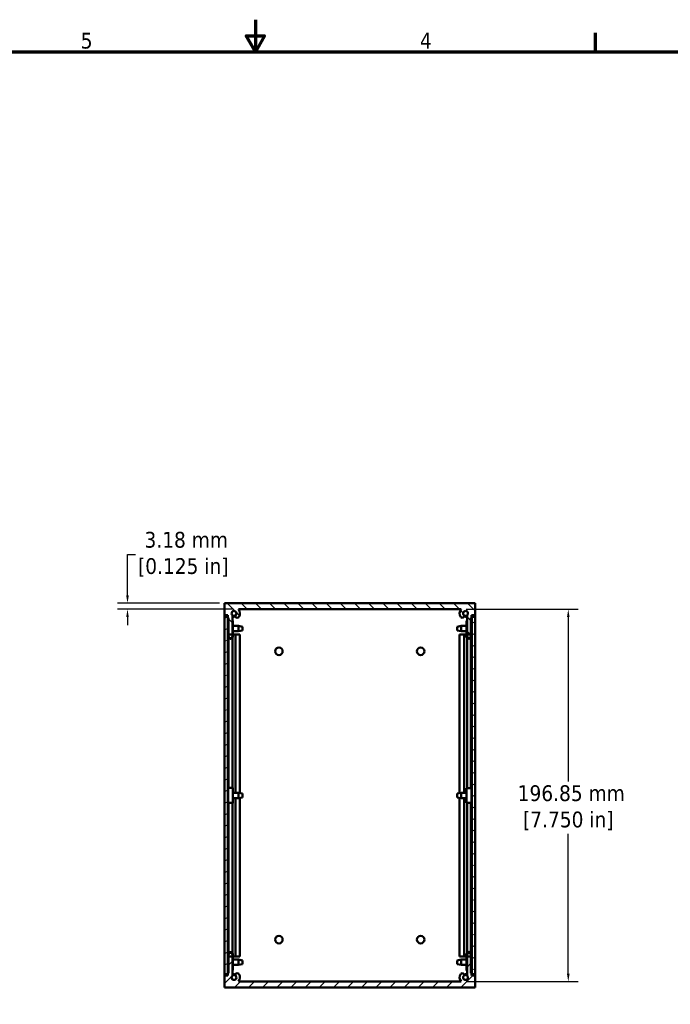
# Model space of a CAD drawing. Header units: millimetres. Extents: x 4 to 1435, y 25 to 906.
# Tile 9 of 14: x 595 to 939, y 385 to 906. Entities that reach past the tile are written whole.
import ezdxf

# ---------------------------------------------------------------- set-up
doc = ezdxf.new("R2010")
doc.units = ezdxf.units.MM
doc.header["$LTSCALE"] = 1.666667
for name, color, linetype, lineweight in [('Border (ANSI)', 7, 'Continuous', 70), ('Dimension (ANSI)', 7, 'Continuous', 25), ('Hatch (ANSI)', 7, 'Continuous', 18), ('Visible (ANSI)', 7, 'Continuous', 50)]:
    doc.layers.add(name, color=color, linetype=linetype, lineweight=lineweight)
doc.styles.add('Note Text (ANSI)', font='tahoma.ttf')
doc.dimstyles.new('Default - mm (ANSI)', dxfattribs={"dimscale": 1.666667, "dimtxt": 5, "dimasz": 2.5, "dimexe": 3.175, "dimexo": 1.6002, "dimgap": 0.8, "dimtad": 0, "dimtih": 1, "dimtoh": 1, "dimrnd": 1e-08, "dimzin": 0, "dimdsep": 46, "dimtxsty": 'Note Text (ANSI)', "dimcen": 0.09, "dimdle": 10, "dimclrd": 256, "dimclre": 256, "dimclrt": 256, "dimadec": 1, "dimazin": 0, "dimtfac": 0.6096, "dimtofl": 0, "dimtmove": 0, "dimatfit": 3, "dimldrblk": 'Filled-1', "dimfxl": 1, "dimtolj": 1, "dimtzin": 0, "dimlwd": -1, "dimlwe": -1, "dimarcsym": 0})

# ---------------------------------------------------------------- blocks, each defined once
blk = doc.blocks.new('Borders Default Border')
at = {"layer": 'Border (ANSI)'}
blk.add_line((539.75, 533.4), (539.75, 539.42), dxfattribs=at)
at = {"layer": 'Border (ANSI)', "flags": 128}
for points in [[(431.8, 543.56), (431.8, 533.4), (428.87, 538.48), (434.73, 538.48), (431.8, 533.4)], [(12.7, 25.4), (12.7, 533.4), (850.9, 533.4), (850.9, 25.4), (12.7, 25.4)]]:
    blk.add_lwpolyline(points, dxfattribs=at)
at = {"layer": 'Border (ANSI)', "char_height": 5, "attachment_point": 7, "style": 'Note Text (ANSI)'}
for s, insert in [('5', (376.36, 534.31)), ('4', (484.03, 534.42))]:
    blk.add_mtext(s, dxfattribs=dict(at, insert=insert))
blk = doc.blocks.new('*D8')
at = {"layer": 'Defpoints', "color": 0, "transparency": 16777216}
for p in [(828.53, 594.26), (828.53, 397.41), (885.19, 397.41)]:
    blk.add_point(p, dxfattribs=at)
at = {"layer": 'Dimension (ANSI)', "transparency": 16777216}
for p, q in [((831.2, 594.26), (890.49, 594.26)), ((885.19, 590.09), (885.19, 503.17)), ((885.19, 401.58), (885.19, 475.52)), ((831.2, 397.41), (890.49, 397.41))]:
    blk.add_line(p, q, dxfattribs=at)
for points in [[(884.5, 590.09), (885.89, 590.09), (885.19, 594.26)], [(884.5, 401.58), (885.89, 401.58), (885.19, 397.41)]]:
    blk.add_solid(points, dxfattribs=at)
at = {"layer": 'Dimension (ANSI)', "transparency": 16777216, "insert": (885.19, 489.34), "char_height": 8.3333, "attachment_point": 5, "style": 'Note Text (ANSI)'}
blk.add_mtext('\\A1; 196.85 mm\\P[7.750 in]', dxfattribs=at)
blk = doc.blocks.new('Filled-1')
at = {"color": 0}
for p, q in [((0, 0), (-1, 0.33)), ((-1, 0.33), (-1, -0.33)), ((-1, 0), (0, 0)), ((-1, -0.33), (0, 0))]:
    blk.add_line(p, q, dxfattribs=at)
at = {"color": 0, "flags": 128}
blk.add_lwpolyline([(-1, -0.33), (0, 0), (-1, 0.33), (-1, -0.33)], dxfattribs=at)
at = {"color": 0}
blk.add_solid([(-1, -0.33), (0, 0), (-1, 0.33), (-1, -0.33)], dxfattribs=at)
blk = doc.blocks.new('*D14')
at = {"layer": 'Defpoints', "color": 0, "transparency": 16777216}
for p in [(652.01, 594.26), (703.31, 597.43), (710.68, 594.26)]:
    blk.add_point(p, dxfattribs=at)
at = {"layer": 'Dimension (ANSI)', "transparency": 16777216}
for p, q in [((652.01, 601.6), (652.01, 623.3)), ((652.01, 623.3), (656.18, 623.3)), ((700.64, 597.43), (646.72, 597.43)), ((708.01, 594.26), (646.72, 594.26)), ((652.01, 590.09), (652.01, 585.93))]:
    blk.add_line(p, q, dxfattribs=at)
for points in [[(651.32, 601.6), (652.71, 601.6), (652.01, 597.43)], [(651.32, 590.09), (652.71, 590.09), (652.01, 594.26)]]:
    blk.add_solid(points, dxfattribs=at)
at = {"layer": 'Dimension (ANSI)', "transparency": 16777216, "insert": (681.52, 623.3), "char_height": 8.3333, "attachment_point": 5, "style": 'Note Text (ANSI)'}
blk.add_mtext('\\A1; 3.18 mm\\P[0.125 in]', dxfattribs=at)

msp = doc.modelspace()

# ---------------------------------------------------------------- hatches: boundary and pattern name
at = {"layer": 'Hatch (ANSI)'}
h = msp.add_hatch(dxfattribs=at)
h.set_pattern_fill('ANSI31', color=256, scale=42.333333, angle=90, style=0)
h.set_pattern_definition([(135, (0, 0), (-3.741773, -3.741773), [])])
edge = h.paths.add_edge_path()
edge.add_line((833.688, 589.813), (834.069, 589.813))
edge.add_line((834.069, 589.813), (834.069, 591.083))
edge.add_line((834.069, 591.083), (835.898, 591.083))
edge.add_line((835.898, 591.083), (835.898, 597.433))
edge.add_line((835.898, 597.433), (703.31, 597.433))
edge.add_line((703.31, 597.433), (703.31, 591.083))
edge.add_line((703.31, 591.083), (705.139, 591.083))
edge.add_line((705.139, 591.083), (705.139, 589.813))
edge.add_line((705.139, 589.813), (705.52, 589.813))
edge.add_line((705.52, 589.813), (705.52, 580.923))
edge.add_line((705.52, 580.923), (707.552, 580.923))
edge.add_line((707.552, 580.923), (707.552, 591.113))
edge.add_ellipse((708.352, 592.099), major_axis=(-0.8, -0.986), ratio=1, start_angle=91.65122, end_angle=360, ccw=False)
edge.add_ellipse((710.118, 590.749), major_axis=(-0.757, 0.579), ratio=1, start_angle=0, end_angle=180.00443)
edge.add_ellipse((708.352, 592.099), major_axis=(2.522, -1.928), ratio=1, start_angle=0, end_angle=80.25039)
edge.add_line((710.68, 594.258), (828.528, 594.258))
edge.add_ellipse((830.855, 592.099), major_axis=(-2.327, 2.16), ratio=1, start_angle=0, end_angle=80.27895)
edge.add_ellipse((829.09, 590.748), major_axis=(-0.757, -0.579), ratio=1, start_angle=0, end_angle=52.5849)
edge.add_ellipse((829.09, 590.749), major_axis=(0, -0.953), ratio=1, start_angle=0, end_angle=127.40593)
edge.add_ellipse((830.856, 592.099), major_axis=(-1.009, -0.771), ratio=1, start_angle=91.64419, end_angle=360, ccw=False)
edge.add_line((831.656, 591.113), (831.656, 580.923))
edge.add_line((831.656, 580.923), (833.688, 580.923))
edge.add_line((833.688, 580.923), (833.688, 589.813))
h = msp.add_hatch(dxfattribs=at)
h.set_pattern_fill('ANSI31', color=256, scale=42.333333, angle=165, style=0)
h.set_pattern_definition([(210, (0, 0), (2.645833, -4.582718), [])])
h.paths.add_polyline_path([(705.11, 590.333), (703.31, 590.333), (703.31, 401.333), (705.11, 401.333)])
h = msp.add_hatch(dxfattribs=at)
h.set_pattern_fill('ANSI31', color=256, scale=42.333333, angle=105, style=0)
h.set_pattern_definition([(150, (0, 0), (-2.645833, -4.582718), [])])
h.paths.add_polyline_path([(834.098, 401.333), (835.898, 401.333), (835.898, 590.333), (834.098, 590.333)])
h = msp.add_hatch(dxfattribs=at)
h.set_pattern_fill('ANSI31', color=256, scale=42.333333, angle=180, style=0)
h.set_pattern_definition([(225, (0, 0), (3.741773, -3.741773), [])])
edge = h.paths.add_edge_path()
edge.add_line((834.069, 401.853), (833.688, 401.853))
edge.add_line((833.688, 401.853), (833.688, 410.743))
edge.add_line((833.688, 410.743), (831.656, 410.743))
edge.add_line((831.656, 410.743), (831.656, 400.554))
edge.add_ellipse((830.856, 399.567), major_axis=(0.8, 0.986), ratio=1, start_angle=91.64419, end_angle=360, ccw=False)
edge.add_ellipse((829.09, 400.918), major_axis=(0.757, -0.579), ratio=1, start_angle=0, end_angle=127.40593)
edge.add_ellipse((829.09, 400.919), major_axis=(0, 0.952), ratio=1, start_angle=0, end_angle=52.5849)
edge.add_ellipse((830.855, 399.568), major_axis=(-2.522, 1.929), ratio=1, start_angle=0, end_angle=80.27895)
edge.add_line((828.528, 397.408), (710.68, 397.408))
edge.add_ellipse((708.352, 399.568), major_axis=(2.328, -2.159), ratio=1, start_angle=0, end_angle=80.25039)
edge.add_ellipse((710.118, 400.917), major_axis=(0.757, 0.579), ratio=1, start_angle=0, end_angle=180.00443)
edge.add_ellipse((708.352, 399.567), major_axis=(1.009, 0.772), ratio=1, start_angle=91.65122, end_angle=360, ccw=False)
edge.add_line((707.552, 400.554), (707.552, 410.743))
edge.add_line((707.552, 410.743), (705.52, 410.743))
edge.add_line((705.52, 410.743), (705.52, 401.853))
edge.add_line((705.52, 401.853), (705.139, 401.853))
edge.add_line((705.139, 401.853), (705.139, 400.583))
edge.add_line((705.139, 400.583), (703.31, 400.583))
edge.add_line((703.31, 400.583), (703.31, 394.233))
edge.add_line((703.31, 394.233), (835.898, 394.233))
edge.add_line((835.898, 394.233), (835.898, 400.583))
edge.add_line((835.898, 400.583), (834.069, 400.583))
edge.add_line((834.069, 400.583), (834.069, 401.853))

# ---------------------------------------------------------------- linework, layer by layer
at = {"layer": 'Visible (ANSI)'}
for p, q in [((835.898, 597.433), (703.31, 597.433)), ((703.31, 597.433), (703.31, 591.083)), ((710.68, 594.258), (828.528, 594.258)), ((835.898, 591.083), (835.898, 597.433)), ((703.31, 590.333), (703.31, 591.083)), ((703.31, 591.083), (705.139, 591.083)), ((705.11, 590.333), (703.31, 590.333)), ((703.31, 590.333), (703.31, 401.333)), ((705.11, 401.333), (705.11, 590.333)), ((705.139, 591.083), (705.139, 589.813)), ((705.139, 589.813), (705.52, 589.813)), ((705.264, 580.043), (705.264, 588.191)), ((705.264, 588.191), (705.52, 588.191)), ((705.52, 589.813), (705.52, 580.923)), ((707.552, 580.923), (707.552, 591.113)), ((707.552, 588.191), (707.776, 588.191)), ((707.776, 588.191), (707.776, 580.043)), ((831.656, 591.113), (831.656, 580.923)), ((833.688, 589.813), (834.069, 589.813)), ((833.688, 580.923), (833.688, 589.813)), ((834.069, 589.813), (834.069, 591.083)), ((834.069, 591.083), (835.898, 591.083)), ((835.898, 590.333), (834.098, 590.333)), ((834.098, 590.333), (834.098, 401.333)), ((835.898, 591.083), (835.898, 590.333)), ((835.898, 401.333), (835.898, 590.333)), ((705.11, 585.456), (705.264, 585.456)), ((707.776, 585.456), (710.727, 585.456)), ((710.727, 582.611), (710.727, 585.456)), ((712.835, 585.037), (710.727, 585.456)), ((712.835, 583.03), (710.727, 582.611)), ((712.835, 585.037), (712.835, 583.03)), ((826.373, 585.037), (828.481, 585.456)), ((826.373, 583.03), (826.373, 585.037)), ((826.373, 583.03), (828.481, 582.611)), ((828.481, 585.456), (828.481, 582.611)), ((831.432, 585.456), (828.481, 585.456)), ((831.432, 588.147), (831.656, 588.147)), ((831.432, 579.998), (831.432, 588.147)), ((833.688, 588.147), (833.944, 588.147)), ((833.944, 588.147), (833.944, 579.998)), ((834.098, 585.456), (833.944, 585.456)), ((705.11, 582.611), (705.264, 582.611)), ((705.139, 580.933), (705.11, 580.933)), ((705.264, 580.933), (705.139, 580.933)), ((705.139, 580.933), (705.139, 497.256)), ((705.264, 579.876), (705.264, 580.043)), ((705.52, 580.923), (707.552, 580.923)), ((705.52, 580.923), (705.52, 580.043)), ((705.52, 579.116), (705.52, 499.844)), ((707.52, 580.043), (707.52, 580.923)), ((707.552, 579.16), (707.552, 499.843)), ((707.776, 582.611), (710.727, 582.611)), ((709.165, 580.933), (707.776, 580.933)), ((707.776, 579.876), (707.776, 580.043)), ((709.165, 580.933), (710.874, 580.933)), ((709.165, 580.933), (709.165, 497.256)), ((710.874, 580.933), (711.527, 580.933)), ((711.527, 580.933), (711.527, 497.097)), ((827.68, 580.933), (828.334, 580.933)), ((827.68, 580.933), (827.68, 497.097)), ((828.334, 580.933), (829.09, 580.933)), ((831.432, 582.611), (828.481, 582.611)), ((829.09, 580.933), (830.043, 580.933)), ((831.432, 580.933), (830.043, 580.933)), ((830.043, 580.933), (830.043, 497.256)), ((831.432, 579.998), (831.432, 579.919)), ((831.656, 580.923), (833.688, 580.923)), ((831.656, 579.203), (831.656, 499.758)), ((831.688, 580.923), (831.688, 579.998)), ((833.688, 579.998), (833.688, 580.923)), ((833.688, 579.159), (833.688, 499.758)), ((834.098, 582.611), (833.944, 582.611)), ((834.069, 580.933), (833.944, 580.933)), ((833.944, 579.998), (833.944, 579.919)), ((834.098, 580.933), (834.069, 580.933)), ((834.069, 580.933), (834.069, 497.256)), ((705.264, 491.982), (705.264, 499.83)), ((707.776, 491.982), (707.776, 499.83)), ((831.432, 499.758), (831.432, 491.908)), ((831.432, 499.758), (833.944, 499.758)), ((833.944, 499.758), (833.944, 491.908)), ((705.11, 497.256), (705.264, 497.256)), ((707.776, 497.256), (710.727, 497.256)), ((710.727, 494.411), (710.727, 497.256)), ((712.835, 496.837), (710.727, 497.256)), ((712.835, 494.83), (710.727, 494.411)), ((711.527, 494.57), (711.527, 410.733)), ((712.835, 496.837), (712.835, 494.83)), ((826.373, 496.837), (828.481, 497.256)), ((826.373, 494.83), (826.373, 496.837)), ((826.373, 494.83), (828.481, 494.411)), ((827.68, 494.57), (827.68, 410.733)), ((828.481, 497.256), (828.481, 494.411)), ((831.432, 497.256), (828.481, 497.256)), ((834.098, 497.256), (833.944, 497.256)), ((705.11, 494.411), (705.264, 494.411)), ((705.139, 494.411), (705.139, 410.733)), ((705.264, 491.836), (705.264, 491.982)), ((705.52, 491.836), (705.264, 491.836)), ((705.52, 491.982), (705.52, 491.963)), ((705.52, 491.963), (705.52, 412.522)), ((707.52, 491.963), (707.52, 491.982)), ((707.552, 491.963), (707.552, 412.478)), ((707.776, 491.836), (707.552, 491.836)), ((707.776, 494.411), (710.727, 494.411)), ((707.776, 491.982), (707.776, 491.836)), ((709.165, 494.411), (709.165, 410.733)), ((831.432, 494.411), (828.481, 494.411)), ((830.043, 494.411), (830.043, 410.733)), ((833.944, 491.908), (831.432, 491.908)), ((831.656, 491.908), (831.656, 412.594)), ((833.688, 491.908), (833.688, 412.638)), ((834.098, 494.411), (833.944, 494.411)), ((834.069, 494.411), (834.069, 410.733)), ((705.264, 403.613), (705.264, 411.762)), ((705.52, 411.762), (705.52, 410.743)), ((707.52, 410.743), (707.52, 411.762)), ((707.776, 411.762), (707.776, 403.613)), ((831.432, 403.736), (831.432, 411.878)), ((831.688, 411.878), (831.688, 410.743)), ((833.688, 410.743), (833.688, 411.878)), ((833.944, 411.878), (833.944, 403.736)), ((705.11, 410.733), (705.139, 410.733)), ((705.11, 409.056), (705.264, 409.056)), ((705.11, 406.211), (705.264, 406.211)), ((705.139, 410.733), (705.264, 410.733)), ((707.552, 410.743), (705.52, 410.743)), ((705.52, 410.743), (705.52, 401.853)), ((707.552, 400.554), (707.552, 410.743)), ((707.776, 410.733), (709.165, 410.733)), ((707.776, 409.056), (710.727, 409.056)), ((707.776, 406.211), (710.727, 406.211)), ((710.874, 410.733), (709.165, 410.733)), ((710.727, 406.211), (710.727, 409.056)), ((712.835, 408.637), (710.727, 409.056)), ((712.835, 406.63), (710.727, 406.211)), ((711.527, 410.733), (710.874, 410.733)), ((712.835, 408.637), (712.835, 406.63)), ((826.373, 408.637), (828.481, 409.056)), ((826.373, 406.63), (826.373, 408.637)), ((826.373, 406.63), (828.481, 406.211)), ((828.334, 410.733), (827.68, 410.733)), ((829.09, 410.733), (828.334, 410.733)), ((828.481, 409.056), (828.481, 406.211)), ((831.432, 409.056), (828.481, 409.056)), ((831.432, 406.211), (828.481, 406.211)), ((830.043, 410.733), (829.09, 410.733)), ((830.043, 410.733), (831.432, 410.733)), ((833.688, 410.743), (831.656, 410.743)), ((831.656, 410.743), (831.656, 400.554)), ((833.688, 401.853), (833.688, 410.743)), ((833.944, 410.733), (834.069, 410.733)), ((834.098, 409.056), (833.944, 409.056)), ((834.098, 406.211), (833.944, 406.211)), ((834.069, 410.733), (834.098, 410.733)), ((703.31, 400.583), (703.31, 401.333)), ((703.31, 401.333), (705.11, 401.333)), ((705.52, 401.853), (705.139, 401.853)), ((705.139, 401.853), (705.139, 400.583)), ((705.264, 403.613), (705.264, 403.505)), ((705.52, 403.613), (705.264, 403.613)), ((705.264, 403.505), (705.52, 403.505)), ((707.776, 403.613), (707.552, 403.613)), ((707.552, 403.505), (707.776, 403.505)), ((707.776, 403.613), (707.776, 403.505)), ((831.656, 403.736), (831.432, 403.736)), ((831.432, 403.388), (831.432, 403.736)), ((831.432, 403.388), (831.656, 403.388)), ((833.944, 403.736), (833.688, 403.736)), ((833.688, 403.388), (833.944, 403.388)), ((834.069, 401.853), (833.688, 401.853)), ((833.944, 403.388), (833.944, 403.736)), ((834.069, 400.583), (834.069, 401.853)), ((834.098, 401.333), (835.898, 401.333)), ((835.898, 401.333), (835.898, 400.583)), ((705.139, 400.583), (703.31, 400.583)), ((703.31, 400.583), (703.31, 394.233)), ((828.528, 397.408), (710.68, 397.408)), ((835.898, 400.583), (834.069, 400.583)), ((835.898, 394.233), (835.898, 400.583)), ((703.31, 394.233), (835.898, 394.233))]:
    msp.add_line(p, q, dxfattribs=at)
for centre in [(732.104, 572.033), (807.104, 572.033), (732.104, 419.633), (807.104, 419.633)]:
    msp.add_circle(centre, 1.981, dxfattribs=at)
for centre, radius, start, end in [((708.352, 592.099), 3.175, 322.59847, 42.84886), ((830.855, 592.099), 3.175, 137.13615, 217.4151), ((708.352, 592.099), 1.27, 322.5941, 230.94287), ((708.352, 592.099), 1.359, 233.92394, 309.33389), ((708.352, 592.099), 1.753, 242.83344, 298.36726), ((710.118, 590.749), 0.952, 142.59404, 322.59847), ((829.09, 590.748), 0.952, 217.4151, 270), ((829.09, 590.749), 0.953, 270, 37.40593), ((830.856, 592.099), 1.27, 309.05012, 217.40593), ((830.856, 592.099), 1.359, 230.69341, 306.07606), ((830.856, 592.099), 1.753, 241.65032, 297.16656), ((708.352, 399.567), 1.753, 61.63274, 117.16656), ((708.352, 399.567), 1.359, 50.66611, 126.07606), ((710.118, 400.917), 0.953, 37.40153, 217.40596), ((708.352, 399.568), 3.175, 317.15114, 37.40153), ((830.855, 399.568), 3.175, 142.5849, 222.86385), ((829.09, 400.919), 0.952, 90, 142.5849), ((829.09, 400.918), 0.953, 322.59407, 90), ((830.856, 399.567), 1.359, 53.92394, 129.30659), ((830.856, 399.567), 1.753, 62.83344, 118.34968), ((708.352, 399.567), 1.27, 129.05713, 37.4059), ((830.856, 399.567), 1.27, 142.59407, 50.94988)]:
    msp.add_arc(centre, radius, start, end, dxfattribs=at)
for centre, major_axis, ratio, start_param, end_param in [((706.52, 580.043), (1.256, 0), 0.999774, 3.1415927, 6.2831853), ((706.52, 579.876), (-1.256, 0), 0.999774, 0, 3.1415927), ((706.52, 580.043), (-1, 0), 0.999774, 0, 3.1415927), ((832.688, 579.998), (1.256, 0), 0.99995, 3.1415927, 6.2831853), ((832.688, 579.919), (-1.256, 0), 0.99995, 0, 3.1415927), ((832.688, 579.998), (-1, 0), 0.99995, 0, 3.1415927), ((706.52, 499.83), (1.256, 0), 0.0178267, 0, 3.1415926), ((706.52, 491.982), (-1.256, 0), 0.0178267, 3.1415926, 6.2831853), ((706.52, 491.982), (1, 0), 0.0178267, 0, 3.1415927), ((706.52, 411.762), (-1.256, 0), 0.9999056, 3.1415927, 6.2831853), ((706.52, 411.762), (1, 0), 0.9999056, 0, 3.1415927), ((706.52, 411.654), (-1, 0), 0.9999056, 3.1415927, 6.2831853), ((832.688, 411.878), (-1.256, 0), 0.9990159, 3.1415927, 6.2831853), ((832.688, 411.878), (1, 0), 0.9990159, 0, 3.1415927), ((832.688, 411.53), (-1, 0), 0.9990159, 3.1415927, 6.2831853)]:
    msp.add_ellipse(centre, major_axis=major_axis, ratio=ratio, start_param=start_param, end_param=end_param, dxfattribs=at)

# ---------------------------------------------------------------- block references
at = {"xscale": 1.666666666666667, "yscale": 1.666666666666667, "zscale": 1.666666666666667}
msp.add_blockref('Borders Default Border', (0, 0), dxfattribs=at)

# ---------------------------------------------------------------- dimensions: what is measured, and where the dimension line sits
at = {"layer": 'Dimension (ANSI)'}
for base, p1, p2, angle, text, picture, middle in [((652.013021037, 594.258337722), (703.310139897, 597.433337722), (710.67998835, 594.258337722), 90, ' <> mm\\X[0.125 in]', '*D14', (681.516826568, 623.29651944)), ((885.195, 397.408), (828.528, 594.258), (828.528, 397.408), 270, ' <> mm\\X[7.750 in]', '*D8', (885.195, 489.344))]:
    dim = msp.add_linear_dim(base=base, p1=p1, p2=p2, angle=angle, text=text, dimstyle='Default - mm (ANSI)', override={"dimdec": 2, "dimpost": '', "dimtp": 0, "dimtm": 0, "dimtdec": 2, "dimatfit": 1}, dxfattribs=at)
    dim.commit()
    dim.dimension.update_dxf_attribs({"geometry": picture, "text_midpoint": middle, "dimtype": 160})

doc.saveas('drawing.dxf')
